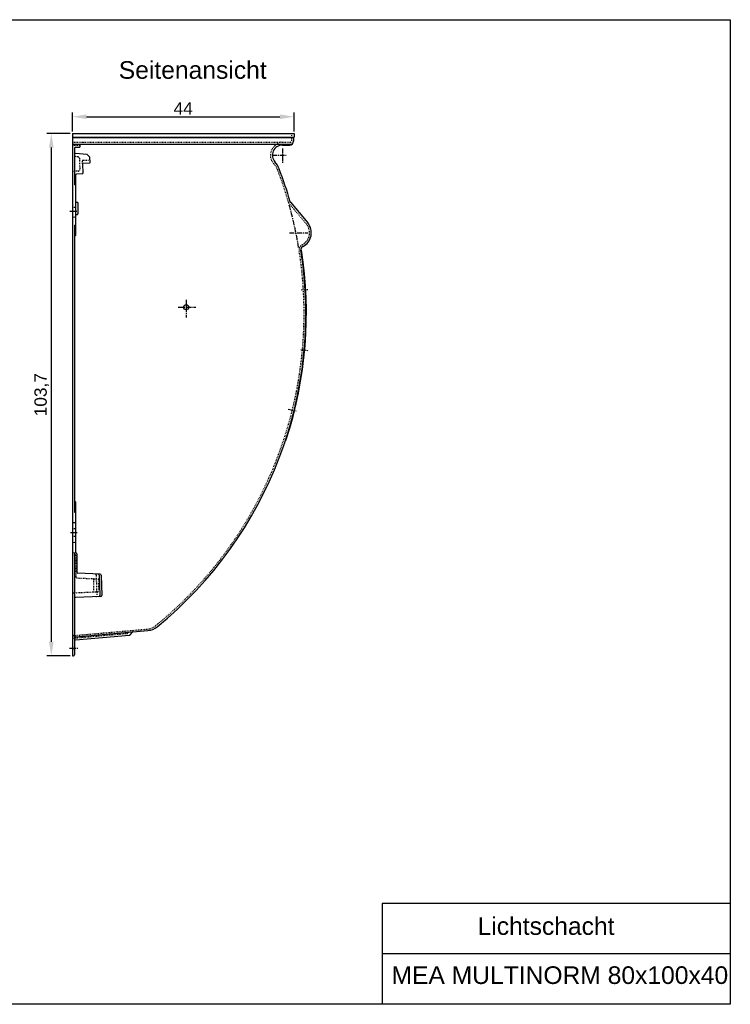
# Model space of a CAD drawing. Header units: millimetres. Extents: x -630 to 2158, y -559 to 1396.
# Tile 3 of 3: x 748 to 2158, y -559 to 1396. Entities that reach past the tile are written whole.
import ezdxf

# ---------------------------------------------------------------- set-up
doc = ezdxf.new("R2010")
doc.units = ezdxf.units.MM
doc.linetypes.add('CENTER', pattern=[50.8, 31.75, -6.35, 6.35, -6.35])
doc.linetypes.add('DOTTED', pattern=[3.175, 1.5875, -1.5875])
doc.layers.get('0').update_dxf_attribs({"lineweight": 25})
doc.layers.add('180', color=90, linetype='DOTTED')
doc.layers.add('Bemassung', color=1, linetype='Continuous', lineweight=18)
doc.layers.add('Mittellinie', color=2, linetype='CENTER', lineweight=25)
doc.styles.get("Standard").update_dxf_attribs({"font": 'arial.ttf'})
doc.dimstyles.new('MEA', dxfattribs={"dimscale": 0, "dimtxt": 3.5, "dimasz": 4, "dimexe": 1.25, "dimexo": 0.625, "dimtad": 1, "dimtxsty": 'Standard', "dimcen": 4, "dimadec": 0, "dimazin": 2, "dimtfac": 1, "dimtmove": 0, "dimatfit": 3, "dimfxl": 1, "dimtvp": 1, "dimtolj": 1, "dimtzin": 0, "dimarcsym": 0})

# ---------------------------------------------------------------- blocks, each defined once
blk = doc.blocks.new('*D14')
at = {"layer": 'Bemassung', "color": 0, "lineweight": -2, "ltscale": 0.3, "transparency": 16777216}
for p, q in [((852.4, 1174.2), (852.4, 1211.9)), ((880.4, 1203.2), (1264.4, 1203.2)), ((1292.4, 1174.2), (1292.4, 1211.9))]:
    blk.add_line(p, q, dxfattribs=at)
at = {"layer": 'Bemassung', "color": 0, "lineweight": 18, "ltscale": 0.3, "transparency": 16777216}
for points in [[(880.4, 1207.8), (880.4, 1198.5), (852.4, 1203.2)], [(1264.4, 1207.8), (1264.4, 1198.5), (1292.4, 1203.2)]]:
    blk.add_solid(points, dxfattribs=at)
at = {"layer": 'Defpoints', "color": 0, "lineweight": 18, "ltscale": 0.3, "transparency": 16777216}
for p in [(1292.4, 1203.2), (852.4, 1169.8), (1292.4, 1169.8)]:
    blk.add_point(p, dxfattribs=at)
at = {"layer": 'Bemassung', "color": 0, "lineweight": 18, "ltscale": 0.3, "transparency": 16777216, "insert": (1072.4, 1219.8), "char_height": 24.5, "attachment_point": 5}
blk.add_mtext('\\A1;44', dxfattribs=at)
blk = doc.blocks.new('*D15')
at = {"layer": 'Bemassung', "color": 0, "lineweight": -2, "ltscale": 0.3, "transparency": 16777216}
for p, q in [((848.1, 1169.8), (801.8, 1169.8)), ((810.6, 1141.8), (810.6, 160.8)), ((848.1, 132.8), (801.8, 132.8))]:
    blk.add_line(p, q, dxfattribs=at)
at = {"layer": 'Bemassung', "color": 0, "lineweight": 18, "ltscale": 0.3, "transparency": 16777216}
for points in [[(805.9, 1141.8), (815.2, 1141.8), (810.6, 1169.8)], [(805.9, 160.8), (815.2, 160.8), (810.6, 132.8)]]:
    blk.add_solid(points, dxfattribs=at)
at = {"layer": 'Defpoints', "color": 0, "lineweight": 18, "ltscale": 0.3, "transparency": 16777216}
for p in [(852.4, 1169.8), (810.6, 132.8), (852.4, 132.8)]:
    blk.add_point(p, dxfattribs=at)
at = {"layer": 'Bemassung', "color": 0, "lineweight": 18, "ltscale": 0.3, "transparency": 16777216, "insert": (791.5, 651.3), "char_height": 24.5, "attachment_point": 5, "rotation": 90}
blk.add_mtext('\\A1;103,7', dxfattribs=at)

msp = doc.modelspace()

# ---------------------------------------------------------------- linework, layer by layer
at = {"lineweight": 25, "ltscale": 0.3}
for p, q in [((852.43, 1169.85), (852.43, 132.85)), ((852.43, 1169.85), (1292.43, 1169.85)), ((852.43, 1162.43), (1292.43, 1162.43)), ((852.43, 1161.85), (1291.43, 1161.85)), ((1291.43, 1161.85), (1292.43, 1162.43)), ((1291.43, 1161.85), (1291.43, 1154.85)), ((1292.43, 1169.85), (1292.43, 1162.43)), ((852.43, 1148.85), (1285.43, 1148.85)), ((856.43, 1139.85), (856.43, 1069.06)), ((859.43, 1142.85), (867.43, 1142.85)), ((867.43, 1148.85), (867.43, 1142.85)), ((1269.43, 1146.85), (1283.43, 1146.85)), ((882.07, 1127.97), (858.26, 1130.05)), ((887.24, 1123.14), (882.07, 1127.97)), ((887.59, 1112.37), (887.24, 1123.14)), ((872.66, 1109.85), (873.28, 1091)), ((873.63, 1110.89), (886.62, 1111.34)), ((858.43, 1086.92), (858.43, 967.16)), ((872.37, 1089.97), (860.26, 1088.91)), ((858.43, 1033.85), (862.52, 1033.49)), ((863.43, 1032.49), (863.43, 1010.2)), ((1285.27, 1033.3), (1319.54, 992.45)), ((852.43, 1003.85), (857.52, 1004.29)), ((858.43, 1008.85), (862.52, 1009.21)), ((856.43, 986.64), (856.43, 419.06)), ((858.43, 438.53), (858.43, 337.59)), ((852.43, 397.85), (857.52, 397.4)), ((852.43, 357.85), (857.52, 358.29)), ((852.43, 337.85), (859.52, 337.54)), ((856.43, 337.67), (856.43, 135.03)), ((861.43, 335.54), (861.43, 298.86)), ((907.58, 294.93), (863.35, 296.86)), ((905.51, 293.17), (906.84, 252.68)), ((909.5, 293), (910.82, 252.85)), ((908.9, 250.79), (858.35, 248.58)), ((858.26, 170.35), (1002.28, 182.95)), ((967.26, 174.45), (971.65, 179.68)), ((858.26, 164.32), (965.73, 173.73)), ((852.43, 132.85), (854.61, 133.04)), ((2158.32, -358.88), (1467.05, -358.88)), ((1467.05, -358.88), (1467.05, -558.88)), ((2158.32, -458.88), (1467.05, -458.88)), ((2158.32, -559.13), (2158.32, -559.13))]:
    msp.add_line(p, q, dxfattribs=at)
msp.add_lwpolyline([(-629.61, 1395.88), (2158.32, 1395.88), (2158.32, -558.88), (-629.61, -558.88)], close=True, dxfattribs=at)
msp.add_circle((1078.43, 824.85), 5)
for centre, radius, start, end in [((1283.43, 1154.85), 8, 270, 0), ((1285.43, 1154.85), 6, 270, 0), ((859.43, 1139.85), 3, 90, 180), ((1269.43, 1126.85), 20, 90, 221.82169), ((858.43, 1132.05), 2, 180, 265), ((873.66, 1109.89), 1, 92, 181.8833), ((886.59, 1112.34), 1, 272, 1.8833), ((1222.11, 1084.51), 43.5, 20.95104, 41.82169), ((512.36, 812.75), 803.5, 16.01259, 20.95104), ((860.43, 1086.92), 2, 95, 180), ((872.28, 1090.96), 1, 275, 1.8833), ((857.43, 1069.06), 1, 180, 270), ((857.43, 1067.06), 1, 0, 90), ((862.43, 1032.49), 1, 0, 85), ((1287.57, 1035.22), 3, 196.01259, 220), ((857.43, 1005.29), 1, 275, 0), ((862.43, 1010.2), 1, 275, 0), ((857.43, 986.64), 1, 90, 180), ((857.43, 988.64), 1, 270, 0), ((1296.18, 972.85), 30.5, 296.51912, 40), ((857.43, 965.16), 1, 90, 180), ((857.43, 967.16), 1, 270, 0), ((1312.92, 939.29), 7, 116.51912, 188.98221), ((512.36, 812.75), 803.5, 309.23223, 8.98221), ((512.36, 812.75), 804.5, 341.86381, 8.98221), ((1308.65, 872.12), 6, 4.26394, 37.94005), ((1310.13, 846.98), 6, 328.78042, 2.45653), ((1308.61, 752.85), 6, 355.69792, 29.37404), ((1306.32, 727.77), 6, 320.2144, 353.89052), ((1290.43, 633.3), 6, 347.01246, 20.68858), ((1284.39, 608.85), 6, 311.52894, 345.20506), ((1271.09, 563.86), 6, 307.98494, 345.20506), ((857.43, 440.53), 1, 180, 270), ((857.43, 438.53), 1, 0, 90), ((857.43, 419.06), 1, 180, 270), ((857.43, 417.06), 1, 0, 90), ((857.43, 396.41), 1, 0, 85), ((857.43, 359.29), 1, 275, 0), ((859.43, 335.54), 2, 0, 87.5), ((863.43, 298.86), 2, 180, 267.5), ((903.51, 293.1), 2, 1.8833, 87.5), ((907.5, 292.93), 2, 1.8833, 87.5), ((858.43, 246.58), 2, 92.5, 180), ((904.84, 252.61), 2, 272.5, 1.8833), ((908.82, 252.78), 2, 272.5, 1.8833), ((973.18, 178.39), 2, 95, 140), ((999.36, 216.32), 33.5, 275, 309.23223), ((858.43, 168.35), 2, 95, 180), ((858.43, 162.33), 2, 95, 180), ((965.73, 175.73), 2, 275, 320), ((854.43, 135.03), 2, 275, 0)]:
    msp.add_arc(centre, radius, start, end, dxfattribs=at)
at = {"layer": '180'}
for p, q in [((1287.43, 1169.85), (1287.43, 1154.85)), ((852.43, 1152.85), (1285.43, 1152.85)), ((852.43, 1146.85), (867.43, 1146.85)), ((873.43, 1152.85), (873.43, 1148.85)), ((1260.69, 1150.63), (1254.36, 1145.52)), ((863.57, 1123.57), (852.43, 1124.54)), ((866.31, 1120.68), (867.04, 1098.37)), ((872.66, 1109.89), (872.47, 1115.85)), ((873.43, 1116.88), (886.43, 1117.34)), ((864.3, 1095.28), (852.43, 1094.25)), ((852.43, 1023.85), (858.43, 1023.32)), ((1282.59, 1031.05), (1316.86, 990.2)), ((852.43, 385.85), (858.43, 385.32)), ((852.43, 369.85), (858.43, 370.37)), ((852.43, 333.85), (857.98, 333.61)), ((858.93, 332.61), (858.93, 289.48)), ((899.5, 293.43), (900.84, 252.41)), ((860.85, 287.48), (902.52, 285.66)), ((894.43, 284.1), (894.43, 261.6)), ((904.43, 283.66), (904.43, 262.03)), ((853.39, 257.89), (902.52, 260.04)), ((852.43, 167.83), (961.4, 177.36)), ((856.09, 173.17), (1001.28, 185.87)), ((962.31, 178.45), (961.96, 182.43)), ((854.43, 147.85), (856.43, 151.31)), ((854.43, 147.85), (856.43, 144.38))]:
    msp.add_line(p, q, dxfattribs=at)
for centre, radius, start, end in [((1285.43, 1154.85), 2, 270, 0), ((1269.43, 1126.85), 24, 128.91032, 222.96289), ((1266.97, 1142.85), 10, 90, 128.91032), ((863.31, 1120.58), 3, 1.8833, 85), ((873.47, 1115.88), 1, 92, 181.8833), ((886.39, 1118.34), 1, 272, 1.8833), ((864.04, 1098.27), 3, 275, 1.8833), ((1222.6, 1083.23), 40, 20.84816, 42.96289), ((512.36, 812.75), 800, 16.01259, 20.84816), ((1287.57, 1035.22), 6.5, 196.01259, 220), ((1296.18, 972.85), 27, 296.51912, 40), ((1312.92, 939.29), 10.5, 116.51912, 188.98221), ((512.36, 812.75), 800, 309.16604, 8.98221), ((857.93, 332.61), 1, 0, 87.5), ((897.5, 293.37), 2, 1.8833, 87.5), ((860.93, 289.48), 2, 180, 267.5), ((892.43, 284.1), 2, 0, 87.5), ((902.43, 283.66), 2, 0, 87.5), ((853.43, 256.89), 1, 92.5, 180), ((892.43, 261.6), 2, 272.5, 0), ((902.43, 262.03), 2, 272.5, 0), ((898.84, 252.35), 2, 272.5, 1.8833), ((961.31, 178.36), 1, 275, 5), ((998.67, 215.76), 30, 275, 309.16604), ((856.43, 169.18), 4, 95, 180)]:
    msp.add_arc(centre, radius, start, end, dxfattribs=at)
at = {"layer": 'Mittellinie', "lineweight": 25, "ltscale": 0.3}
for p, q in [((1269.43, 1140), (1269.43, 1110.72)), ((1248.94, 1126.85), (1276.45, 1126.85)), ((847.63, 1015.85), (862.92, 1015.85)), ((1283.41, 972.85), (1320, 972.85)), ((1306.46, 859.38), (1321.41, 860.26)), ((1062.43, 824.85), (1097.43, 824.85)), ((1078.43, 839.85), (1078.43, 804.85)), ((1306.03, 740.44), (1321.36, 739.04)), ((1280.9, 622.68), (1296.2, 618.9)), ((848.47, 377.85), (862.02, 377.85)), ((846.68, 147.85), (863.47, 147.85))]:
    msp.add_line(p, q, dxfattribs=at)
msp.add_arc((512.36, 812.75), 800, 9.43263, 15.70891, dxfattribs=at)

# ---------------------------------------------------------------- texts
at = {"lineweight": 25, "ltscale": 0.3, "char_height": 35, "attachment_point": 1}
for s, insert, width in [('Lichtschacht', (1656.68, -386.22), 501.6438), ('MEA MULTINORM 80x100x40 ', (1485.79, -483.73), 711.528)]:
    msp.add_mtext(s, dxfattribs=dict(at, insert=insert, width=width))
at = {"layer": 'Bemassung', "lineweight": 25, "ltscale": 0.3, "insert": (944.51, 1313.57), "char_height": 35, "width": 805.8427, "attachment_point": 1}
msp.add_mtext('Seitenansicht', dxfattribs=at)

# ---------------------------------------------------------------- dimensions: what is measured, and where the dimension line sits
at = {"layer": 'Bemassung', "lineweight": 18, "ltscale": 0.3}
dim = msp.add_linear_dim(base=(1292.43, 1203.16), p1=(852.43, 1169.85), p2=(1292.43, 1169.85), dimstyle='MEA', override={"dimscale": 7, "dimdec": 1, "dimlfac": 0.1}, dxfattribs=at)
dim.commit()
dim.dimension.update_dxf_attribs({"geometry": '*D14', "text_midpoint": (1072.43, 1203.16), "dimtype": 160})
dim = msp.add_linear_dim(base=(810.55, 132.85), p1=(852.43, 1169.85), p2=(852.43, 132.85), angle=90, dimstyle='MEA', override={"dimscale": 7, "dimdec": 1, "dimlfac": 0.1}, dxfattribs=at)
dim.commit()
dim.dimension.update_dxf_attribs({"geometry": '*D15', "text_midpoint": (810.55, 651.35), "dimtype": 160})

doc.saveas('drawing.dxf')
